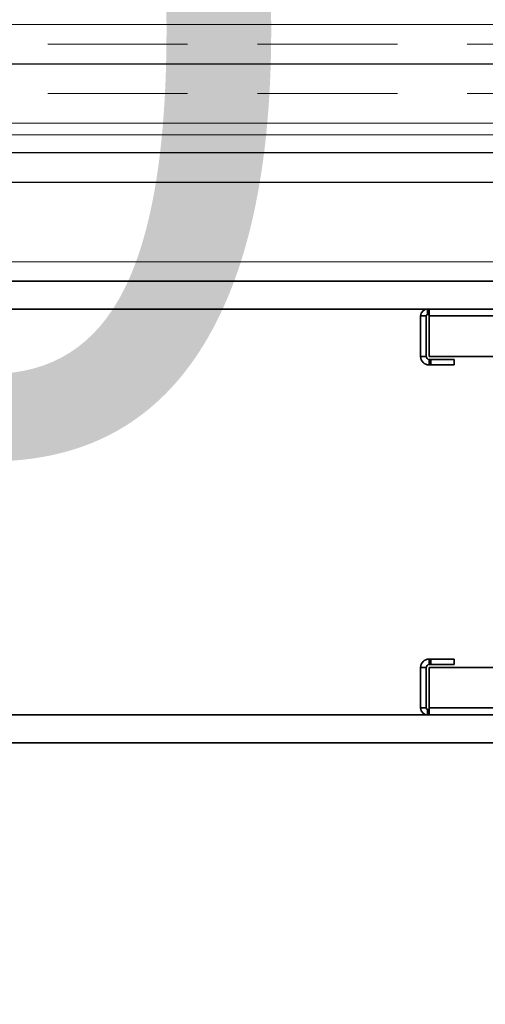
# Model space of a CAD drawing. Header units: millimetres. Extents: x -1465 to 393277, y -3788 to 454312.
# Tile 9 of 256: x 18035 to 18201, y 11624 to 11976. Entities that reach past the tile are written whole.
import ezdxf

# ---------------------------------------------------------------- set-up
doc = ezdxf.new("R2010")
doc.units = ezdxf.units.MM
doc.header["$XCLIPFRAME"] = 2
doc.linetypes.add('DASHED', pattern=[0.75, 0.5, -0.25])
for name, color, linetype in [('AHU03-3-68109OBJ', 8, 'Continuous'), ('FLUID-Wy2', 8, 'Continuous'), ('FLUID-Wy2-150-ARRGR', 8, 'Continuous'), ('FLUID-Wy2-INS', 8, 'Continuous')]:
    doc.layers.add(name, color=color, linetype=linetype)
doc.styles.add('STYL_AUTOMATYCZNY_1', font='ARIALN.TTF')
picture_1 = doc.add_image_def('image1.bmp', size_in_pixel=(951, 911))

msp = doc.modelspace()

# ---------------------------------------------------------------- linework, layer by layer
at = {"color": 8, "linetype": 'Continuous', "lineweight": 35, "ltscale": 100}
for p, q in [((19294.07, 11882.8), (17911.76, 11882.8)), ((17911.76, 11872.8), (19728.76, 11872.8)), ((17911.76, 11727.63), (19728.76, 11727.63)), ((19294.07, 11717.63), (17911.76, 11717.63))]:
    msp.add_line(p, q, dxfattribs=at)
at = {"layer": 'AHU03-3-68109OBJ', "color": 8, "linetype": 'Continuous', "lineweight": 35, "ltscale": 100}
for p, q in [((18180.78, 11872.8), (18180.78, 11870.8)), ((18180.78, 11872.8), (18507.78, 11872.8)), ((18181.28, 11872.8), (18181.28, 11855.8)), ((18178.28, 11870.3), (18178.28, 11855.8)), ((18178.28, 11870.3), (18180.28, 11870.3)), ((18180.28, 11870.3), (18180.28, 11855.8)), ((18180.78, 11870.8), (18181.28, 11870.8)), ((18507.28, 11870.3), (18181.28, 11870.3)), ((18178.28, 11855.8), (18180.28, 11855.8)), ((18181.28, 11855.8), (18507.28, 11855.8)), ((18181.28, 11852.8), (18181.28, 11854.8)), ((18181.28, 11854.8), (18190.28, 11854.8)), ((18181.89, 11852.8), (18181.89, 11854.8)), ((18190.28, 11852.8), (18190.28, 11854.8)), ((18181.28, 11852.8), (18190.28, 11852.8)), ((18181.28, 11747.63), (18181.28, 11745.63)), ((18181.28, 11747.63), (18190.28, 11747.63)), ((18181.28, 11745.63), (18190.28, 11745.63)), ((18181.89, 11747.63), (18181.89, 11745.63)), ((18190.28, 11747.63), (18190.28, 11745.63)), ((18178.28, 11730.13), (18178.28, 11744.63)), ((18178.28, 11744.63), (18180.28, 11744.63)), ((18180.28, 11730.13), (18180.28, 11744.63)), ((18181.28, 11727.63), (18181.28, 11744.63)), ((18181.28, 11744.63), (18507.28, 11744.63)), ((18178.28, 11730.13), (18180.28, 11730.13)), ((18180.78, 11727.63), (18180.78, 11729.63)), ((18180.78, 11729.63), (18181.28, 11729.63)), ((18180.78, 11727.63), (18507.78, 11727.63)), ((18507.28, 11730.13), (18181.28, 11730.13))]:
    msp.add_line(p, q, dxfattribs=at)
for centre, radius, start, end in [((18180.78, 11870.3), 2.5, 90, 180), ((18180.78, 11870.3), 0.5, 90, 180), ((18181.28, 11855.8), 3, 180, 270), ((18181.28, 11855.8), 1, 180, 270), ((18181.28, 11744.63), 3, 90, 180), ((18181.28, 11744.63), 1, 90, 180), ((18180.78, 11730.13), 2.5, 180, 270), ((18180.78, 11730.13), 0.5, 180, 270)]:
    msp.add_arc(centre, radius, start, end, dxfattribs=at)
at = {"layer": 'FLUID-Wy2', "color": 8, "linetype": 'Continuous', "lineweight": 18, "ltscale": 100}
for p, q in [((17819.95, 11974.57), (19819.95, 11974.57)), ((19819.95, 11974.57), (17819.95, 11974.57)), ((17819.95, 11960.43), (19819.95, 11960.43)), ((19849.95, 11939.22), (17789.95, 11939.22))]:
    msp.add_line(p, q, dxfattribs=at)
at = {"layer": 'FLUID-Wy2', "color": 8, "linetype": 'DASHED', "lineweight": 18, "ltscale": 100}
for p, q in [((19819.95, 11967.5), (17819.95, 11967.5)), ((19819.95, 11949.82), (17819.95, 11949.82))]:
    msp.add_line(p, q, dxfattribs=at)
at = {"layer": 'FLUID-Wy2', "color": 8, "linetype": 'Continuous', "lineweight": 25, "ltscale": 100}
for p, q in [((17819.95, 11960.43), (19819.95, 11960.43)), ((19864.95, 11928.61), (17774.95, 11928.61)), ((19864.95, 11918), (17774.95, 11918))]:
    msp.add_line(p, q, dxfattribs=at)
at = {"layer": 'FLUID-Wy2-INS', "color": 8, "linetype": 'Continuous', "lineweight": 13, "ltscale": 100}
for p, q in [((19919.95, 11935.12), (17719.95, 11935.12)), ((17719.95, 11889.72), (19919.95, 11889.72))]:
    msp.add_line(p, q, dxfattribs=at)

# ---------------------------------------------------------------- texts
at = {"layer": 'FLUID-Wy2-150-ARRGR', "color": 8, "linetype": 'Continuous', "lineweight": 35, "insert": (16987.8, 12197.34), "char_height": 300, "attachment_point": 5, "line_spacing_factor": 0.907426, "style": 'STYL_AUTOMATYCZNY_1'}
msp.add_mtext('\\A1;{\\pqc;\\fArial|b0|i0|c238|p0;\\W1.000000;10440 m\\fArial|b0|i0|c238|p0;\\H0.500000x;\\W1.000000;3\\fArial|b0|i0|c238|p0;\\H2.000000x;\\W1.000000;/h\\P\\pqc;\\fArial|b0|i0|c238|p0;\\W1.000000;2000 x 1400}', dxfattribs=at)

# ---------------------------------------------------------------- pictures from other files: only their frames are drawn
at = {"color": 8, "lineweight": 13}
image = msp.add_image(picture_1, insert=(17864.13, 12545.82), size_in_units=(1986.02, 1904.63), rotation=-90, dxfattribs=at)
image.set_boundary_path([(-0.5, -0.5), (950.5, 910.5)])

doc.saveas('drawing.dxf')
